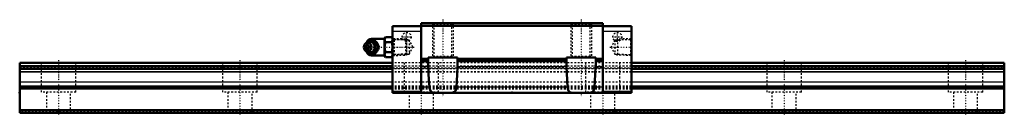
# Model space of a CAD drawing. Header units: millimetres. Extents: x -22 to 548, y -1 to 54.
import ezdxf

# ---------------------------------------------------------------- set-up
doc = ezdxf.new("R2010")
doc.units = ezdxf.units.MM
doc.linetypes.add('Center', pattern=[1.5, 0.45, -0.5, 0.05, -0.5])
doc.linetypes.add('Dashed', pattern=[2, 1, -1])
for name, color, linetype, lineweight in [('2d ConnectionPoints', 7, 'Continuous', 50), ('AM_0', 7, 'Continuous', 50), ('AM_4', 3, 'Continuous', 25), ('AM_5', 3, 'Continuous', 25), ('AM_7', 7, 'Center', 25), ('AM_9', 6, 'Dashed', 25)]:
    doc.layers.add(name, color=color, linetype=linetype, lineweight=lineweight)

# ---------------------------------------------------------------- blocks, each defined once
blk = doc.blocks.new('1_B_PT1_8_grease_nipple_joint1_SVR_0_in_SVR45C1SS570LG2250BPT1821590001_0')
at = {"layer": 'AM_0'}
for p, q in [((177.5, 40.06), (177.14, 39.54)), ((179.28, 41.32), (179.49, 41.6)), ((179.49, 41.6), (183.63, 41.6)), ((188.7, 42.9), (181.2, 42.9)), ((189.22, 43.87), (188.7, 42.98)), ((188.7, 42.98), (188.7, 33.22)), ((189.22, 43.87), (192.88, 43.87)), ((189.22, 40.99), (192.88, 40.99)), ((193.4, 42.98), (192.88, 43.87)), ((177.14, 36.66), (177.5, 36.14)), ((179.49, 34.6), (179.27, 34.88)), ((179.49, 34.6), (183.63, 34.6)), ((185.11, 38.1), (185.51, 38.1)), ((189.22, 35.21), (192.88, 35.21)), ((181.2, 33.3), (188.7, 33.3)), ((188.7, 33.22), (189.22, 32.33)), ((189.22, 32.33), (192.88, 32.33)), ((192.88, 32.33), (193.4, 33.22))]:
    blk.add_line(p, q, dxfattribs=at)
for points in [[(183.23, 41.6), (183.42, 41.05), (183.64, 40.47), (183.82, 40.06), (184.05, 39.64), (184.36, 39.14), (184.7, 38.65), (185.11, 38.1)], [(185.51, 38.1), (185.38, 38.46), (185.25, 38.83), (185.08, 39.23), (184.89, 39.63), (184.58, 40.19), (184.23, 40.76), (183.93, 41.19), (183.63, 41.6)], [(189.22, 43.87), (189.02, 43.5), (188.88, 43.12), (188.79, 42.72), (188.77, 42.33), (188.81, 41.99), (188.9, 41.66), (189.04, 41.32), (189.22, 40.99)], [(189.22, 40.99), (189.03, 40.27), (188.89, 39.55), (188.8, 38.8), (188.77, 38.05), (188.8, 37.34), (188.89, 36.63), (189.03, 35.92), (189.22, 35.21)], [(192.88, 40.99), (193.08, 41.36), (193.22, 41.74), (193.31, 42.14), (193.33, 42.53), (193.29, 42.87), (193.2, 43.2), (193.06, 43.54), (192.88, 43.87)], [(192.88, 35.21), (193.07, 35.93), (193.21, 36.65), (193.3, 37.4), (193.33, 38.15), (193.3, 38.86), (193.21, 39.57), (193.07, 40.28), (192.88, 40.99)], [(185.11, 38.1), (184.7, 37.55), (184.3, 36.97), (184.05, 36.56), (183.82, 36.14), (183.6, 35.64), (183.42, 35.15), (183.23, 34.6)], [(183.63, 34.6), (183.9, 34.96), (184.15, 35.33), (184.41, 35.73), (184.65, 36.13), (184.95, 36.69), (185.2, 37.26), (185.36, 37.69), (185.51, 38.1)], [(189.22, 35.21), (189.02, 34.84), (188.88, 34.46), (188.79, 34.06), (188.77, 33.67), (188.81, 33.33), (188.9, 33), (189.04, 32.66), (189.22, 32.33)], [(192.88, 32.33), (193.08, 32.7), (193.22, 33.08), (193.31, 33.48), (193.33, 33.87), (193.29, 34.21), (193.2, 34.54), (193.06, 34.88), (192.88, 35.21)]]:
    blk.add_lwpolyline(points, dxfattribs=at)
for centre, radius, start, end in [((181.2, 39.9), 3, 90, 159.9436), ((179.96, 38.1), 3.3, 270, 90), ((181.2, 36.3), 3, 200.0564, 270)]:
    blk.add_arc(centre, radius, start, end, dxfattribs=at)
for major_axis in [(0, 2.42), (0, -1.01)]:
    blk.add_ellipse((178.95, 38.1), major_axis=major_axis, ratio=0.927184, dxfattribs=at)
blk.add_ellipse((179.96, 38.1), major_axis=(0, 3.3), ratio=0.927184, start_param=2.207257, end_param=7.217521, dxfattribs=at)
at = {"layer": 'AM_4'}
for p, q in [((181.2, 42.9), (181.2, 41.61)), ((181.2, 34.59), (181.2, 33.3))]:
    blk.add_line(p, q, dxfattribs=at)
blk.add_ellipse((180.78, 38.1), major_axis=(0, 2.94), ratio=0.927184, start_param=3.533104, end_param=5.891674, dxfattribs=at)
at = {"layer": 'AM_5', "linetype": 'Dashed'}
for p, q in [((193.4, 42.96), (194.38, 42.36)), ((201.38, 42.18), (194.38, 42.36)), ((194.4, 33.24), (194.4, 42.96)), ((193.4, 33.24), (194.38, 33.84)), ((201.38, 34.02), (194.38, 33.84))]:
    blk.add_line(p, q, dxfattribs=at)
at = {"layer": 'AM_9'}
for p, q in [((178.2, 39.9), (178.2, 36.3)), ((181.2, 41.61), (181.2, 34.59)), ((200.82, 42.77), (193.4, 42.96)), ((201.4, 42.16), (200.82, 42.77)), ((200.82, 42.77), (200.82, 33.43)), ((201.4, 42.16), (201.4, 34.04)), ((177.61, 38.1), (178.01, 38.1)), ((183.24, 38.29), (183.24, 38.1)), ((183.24, 38.1), (183.24, 37.97)), ((193.4, 33.24), (200.82, 33.43)), ((200.82, 33.43), (201.4, 34.04))]:
    blk.add_line(p, q, dxfattribs=at)
for points in [[(179.88, 41.6), (179.76, 41.24), (179.62, 40.87), (179.46, 40.47), (179.26, 40.07), (178.96, 39.51), (178.61, 38.94), (178.31, 38.51), (178.01, 38.1)], [(178.08, 38.48), (178.12, 38.71), (178.2, 39.02), (178.31, 39.32), (178.45, 39.6), (178.62, 39.87), (178.81, 40.11), (179.03, 40.33), (179.27, 40.52), (179.52, 40.67), (179.79, 40.8), (180.08, 40.89), (180.37, 40.94), (180.66, 40.96), (180.96, 40.94), (181.25, 40.88), (181.54, 40.79), (181.81, 40.66), (182.07, 40.49), (182.29, 40.31)], [(178.23, 39.69), (178.43, 40.06), (178.74, 40.56), (179.08, 41.05), (179.28, 41.32)], [(180.7, 34.94), (180.58, 34.92), (180.26, 34.91), (179.94, 34.96), (179.64, 35.06), (179.36, 35.22), (179.12, 35.42), (178.91, 35.66), (178.73, 35.95), (178.59, 36.26), (178.42, 36.83), (178.34, 37.42), (178.31, 38.33), (178.4, 39.24), (178.5, 39.67), (178.65, 40.09), (178.87, 40.48), (179.15, 40.81), (179.45, 41.03), (179.78, 41.19), (180.07, 41.27), (180.38, 41.29), (180.7, 41.26)], [(180.7, 41.26), (180.85, 41.22), (180.98, 41.18), (181.09, 41.13), (181.2, 41.08)], [(181.2, 35.12), (181.81, 35.46), (182.34, 35.82), (182.79, 36.19), (183.16, 36.58), (183.45, 36.99), (183.64, 37.4), (183.75, 37.81), (183.77, 38.23), (183.69, 38.65), (183.53, 39.06), (183.28, 39.47), (182.94, 39.87), (182.51, 40.25), (182.01, 40.61), (181.43, 40.96), (181.2, 41.08)], [(177.61, 38.1), (177.8, 38.65), (177.89, 38.9)], [(177.97, 37.09), (177.8, 37.55), (177.61, 38.1)], [(178.01, 38.1), (178.27, 37.74), (178.53, 37.37), (178.79, 36.97), (179.03, 36.57), (179.33, 36.01), (179.58, 35.44), (179.74, 35.01), (179.88, 34.6)], [(182.52, 36.12), (182.37, 35.96), (182.14, 35.76), (181.89, 35.59), (181.62, 35.45), (181.34, 35.35), (181.05, 35.28), (180.76, 35.24), (180.46, 35.25), (180.17, 35.29), (179.88, 35.37), (179.6, 35.49), (179.34, 35.64), (179.09, 35.82), (178.87, 36.03), (178.66, 36.27), (178.49, 36.53), (178.34, 36.81), (178.22, 37.11), (178.13, 37.42), (178.08, 37.74), (178.08, 37.77)], [(179.27, 34.88), (179.08, 35.15), (178.68, 35.73), (178.43, 36.14), (178.2, 36.56), (178.18, 36.61)], [(181.2, 35.12), (181.08, 35.06), (180.96, 35.01), (180.83, 34.97), (180.7, 34.94)], [(183.18, 38.73), (183.19, 38.65), (183.21, 38.56)]]:
    blk.add_lwpolyline(points, dxfattribs=at)
for centre, start, end in [((181.2, 39.9), 159.9436, 180), ((181.2, 36.3), 180, 200.0564)]:
    blk.add_arc(centre, 3, start, end, dxfattribs=at)
for centre, major_axis, start_param, end_param in [((179.96, 38.1), (0, 3.3), 0.934336, 2.207257), ((181.98, 38.1), (0, -3.44), 3.553259, 5.871519), ((180.78, 38.1), (0, 2.94), 5.891674, 6.974556), ((181.98, 38.1), (0, 3.44), 2.729926, 6.694852), ((180.78, 38.1), (0, 2.94), 2.386065, 3.533104)]:
    blk.add_ellipse(centre, major_axis=major_axis, ratio=0.927184, start_param=start_param, end_param=end_param, dxfattribs=at)
blk.add_ellipse((180.52, 38.1), major_axis=(0, -2.94), ratio=0.927184, dxfattribs=at)
blk = doc.blocks.new('2_SVR_45C1SSB_PT1_81_Slide_0_in_SVR45C1SS570LG2250BPT1821590001_0')
at = {"layer": 'AM_0'}
for p, q in [((210, 52), (210, 11.6)), ((315, 52), (210, 52)), ((315, 52), (315, 11.6)), ((210, 50.2), (193.4, 50.2)), ((193.4, 50.2), (193.4, 11.6)), ((315, 50.4), (210, 50.4)), ((331.6, 50.2), (315, 50.2)), ((331.6, 50.2), (331.6, 11.6)), ((214, 31.4), (210, 31.4)), ((214, 29.9), (210, 29.9)), ((214, 28.94), (214, 32)), ((214, 32), (231, 32)), ((231, 32), (231, 28.94)), ((294, 31.4), (231, 31.4)), ((294, 29.9), (231, 29.9)), ((294, 28.94), (294, 32)), ((294, 32), (311, 32)), ((311, 32), (311, 28.94)), ((315, 31.4), (311, 31.4)), ((315, 29.9), (311, 29.9)), ((210, 12.1), (193.4, 12.1)), ((331.6, 11.6), (193.4, 11.6)), ((331.6, 12.1), (315, 12.1))]:
    blk.add_line(p, q, dxfattribs=at)
for points in [[(214, 28.94), (214.01, 28.47), (214.04, 27.91), (214.08, 27.28), (214.11, 26.58)], [(230.89, 26.58), (230.92, 27.22), (230.95, 27.85), (230.99, 28.42), (231, 28.94)], [(294, 28.94), (294.01, 28.47), (294.04, 27.91), (294.08, 27.28), (294.11, 26.58)], [(310.89, 26.58), (310.92, 27.22), (310.95, 27.85), (310.99, 28.42), (311, 28.94)], [(214.69, 14.92), (214.43, 18.93), (214.23, 23.05), (214.11, 26.58)], [(230.89, 26.58), (230.74, 22.38), (230.53, 18.27), (230.31, 14.92)], [(294.69, 14.92), (294.43, 18.93), (294.23, 23.05), (294.11, 26.58)], [(310.89, 26.58), (310.74, 22.38), (310.53, 18.27), (310.31, 14.92)], [(218.15, 11.6), (217.58, 11.62), (217.04, 11.68), (216.55, 11.79), (216.07, 12), (215.65, 12.31), (215.3, 12.73), (215.03, 13.25), (214.87, 13.78), (214.75, 14.38), (214.69, 14.92)], [(230.31, 14.92), (230.24, 14.32), (230.13, 13.76), (229.96, 13.25), (229.75, 12.8), (229.47, 12.43), (229.14, 12.14), (228.73, 11.9), (228.27, 11.74), (227.59, 11.63), (226.85, 11.6)], [(298.15, 11.6), (297.58, 11.62), (297.04, 11.68), (296.55, 11.79), (296.07, 12), (295.65, 12.31), (295.3, 12.73), (295.03, 13.25), (294.87, 13.78), (294.75, 14.38), (294.69, 14.92)], [(310.31, 14.92), (310.24, 14.32), (310.13, 13.76), (309.96, 13.25), (309.75, 12.8), (309.47, 12.43), (309.14, 12.14), (308.73, 11.9), (308.27, 11.74), (307.59, 11.63), (306.85, 11.6)]]:
    blk.add_lwpolyline(points, dxfattribs=at)
at = {"layer": 'AM_4'}
for p, q in [((210, 47.2), (193.4, 47.2)), ((331.6, 47.2), (315, 47.2)), ((214.11, 26.58), (210, 26.58)), ((294.11, 26.58), (230.89, 26.58)), ((315, 26.58), (310.89, 26.58)), ((214.69, 14.92), (210, 14.92)), ((294.69, 14.92), (230.31, 14.92)), ((315, 14.92), (310.31, 14.92))]:
    blk.add_line(p, q, dxfattribs=at)
at = {"layer": 'AM_5', "linetype": 'Dashed'}
for p, q in [((216.5, 52), (216.5, 32)), ((228.5, 52), (228.5, 32)), ((296.5, 52), (296.5, 32)), ((308.5, 52), (308.5, 32)), ((202.18, 42.16), (201.4, 42.76)), ((201.4, 42.76), (201.4, 33.44)), ((322.82, 42.16), (323.6, 42.76)), ((331.6, 42.96), (323.6, 42.76)), ((323.6, 42.76), (323.6, 33.44)), ((202.18, 34.04), (201.4, 33.44)), ((322.82, 34.04), (323.6, 33.44)), ((331.6, 33.24), (323.6, 33.44))]:
    blk.add_line(p, q, dxfattribs=at)
at = {"layer": 'AM_7'}
for p, q in [((222.5, 54.02), (222.5, 9.58)), ((302.5, 54.02), (302.5, 9.58)), ((201.5, 41.27), (201.5, 46.73)), ((323.5, 41.27), (323.5, 46.73)), ((198.77, 44), (204.23, 44)), ((320.77, 44), (326.23, 44)), ((177.44, 38.1), (205.77, 38.1)), ((319.23, 38.1), (332.19, 38.1))]:
    blk.add_line(p, q, dxfattribs=at)
at = {"layer": 'AM_9'}
for p, q in [((315, 51.6), (210, 51.6)), ((216.5, 52), (217.25, 51.25)), ((227.75, 51.25), (228.5, 52)), ((296.5, 52), (297.25, 51.25)), ((307.75, 51.25), (308.5, 52)), ((217.25, 51.25), (217.25, 32.75)), ((227.75, 51.25), (217.25, 51.25)), ((227.75, 32.75), (227.75, 51.25)), ((297.25, 51.25), (297.25, 32.75)), ((307.75, 51.25), (297.25, 51.25)), ((307.75, 32.75), (307.75, 51.25)), ((193.97, 42.37), (193.4, 42.96)), ((202.98, 42.14), (193.97, 42.37)), ((193.97, 42.37), (193.97, 33.83)), ((205.18, 38.1), (202.98, 42.14)), ((202.98, 42.14), (202.98, 34.06)), ((322.02, 42.14), (319.82, 38.1)), ((331.03, 42.37), (322.02, 42.14)), ((322.02, 42.14), (322.02, 34.06)), ((331.6, 42.96), (331.03, 42.37)), ((331.03, 42.37), (331.03, 33.83)), ((202.98, 34.06), (205.18, 38.1)), ((319.82, 38.1), (322.02, 34.06)), ((193.4, 33.24), (193.97, 33.83)), ((331.6, 29), (193.4, 29)), ((331.6, 28.91), (193.4, 28.91)), ((193.97, 33.83), (202.98, 34.06)), ((217.25, 32.75), (216.5, 32)), ((227.75, 32.75), (217.25, 32.75)), ((228.5, 32), (227.75, 32.75)), ((297.25, 32.75), (296.5, 32)), ((307.75, 32.75), (297.25, 32.75)), ((308.5, 32), (307.75, 32.75)), ((322.02, 34.06), (331.03, 33.83)), ((331.03, 33.83), (331.6, 33.24)), ((331.6, 27), (193.4, 27)), ((331.6, 26.97), (193.4, 26.97)), ((331.6, 26.97), (193.4, 26.97)), ((193.4, 26.1), (331.6, 26.1)), ((331.6, 25.53), (193.4, 25.53)), ((331.6, 25.5), (193.4, 25.5)), ((331.6, 25.46), (193.4, 25.46)), ((331.6, 23.69), (193.4, 23.69)), ((331.6, 23.59), (193.4, 23.59)), ((331.6, 17.85), (193.4, 17.85)), ((331.6, 17.78), (193.4, 17.78)), ((331.6, 15.4), (193.4, 15.4)), ((331.6, 14.97), (193.4, 14.97)), ((331.6, 14.23), (193.4, 14.23)), ((331.6, 13.8), (193.4, 13.8))]:
    blk.add_line(p, q, dxfattribs=at)
for centre in [(201.5, 44), (323.5, 44)]:
    blk.add_circle(centre, 2.6, dxfattribs=at)
blk = doc.blocks.new('3_SVR_45C57022_5_R_Track_0_in_SVR45C1SS570LG2250BPT1821590001_0')
at = {"layer": 'AM_0'}
for p, q in [((193.4, 29), (-22.5, 29)), ((-22.5, 29), (-22.5, 0)), ((547.5, 29), (331.6, 29)), ((547.5, 29), (547.5, 0)), ((193.4, 27), (-22.5, 27)), ((193.4, 25.5), (-22.5, 25.5)), ((547.5, 27), (331.6, 27)), ((547.5, 25.5), (331.6, 25.5)), ((547.5, 1.5), (-22.5, 1.5)), ((547.5, 0), (-22.5, 0))]:
    blk.add_line(p, q, dxfattribs=at)
at = {"layer": 'AM_4'}
for p, q in [((193.4, 28.91), (-22.5, 28.91)), ((547.5, 28.91), (331.6, 28.91)), ((193.4, 23.69), (-22.5, 23.69)), ((193.4, 23.59), (-22.5, 23.59)), ((547.5, 23.69), (331.6, 23.69)), ((547.5, 23.59), (331.6, 23.59)), ((193.4, 17.85), (-22.5, 17.85)), ((193.4, 17.78), (-22.5, 17.78)), ((547.5, 17.85), (331.6, 17.85)), ((547.5, 17.78), (331.6, 17.78)), ((193.4, 15.4), (-22.5, 15.4)), ((193.4, 14.97), (-22.5, 14.97)), ((193.4, 14.23), (-22.5, 14.23)), ((193.4, 13.8), (-22.5, 13.8)), ((547.5, 15.4), (331.6, 15.4)), ((547.5, 14.97), (331.6, 14.97)), ((547.5, 14.23), (331.6, 14.23)), ((547.5, 13.8), (331.6, 13.8))]:
    blk.add_line(p, q, dxfattribs=at)
at = {"layer": 'AM_7'}
for p, q in [((0, 30.45), (0, -1.45)), ((105, 30.45), (105, -1.45)), ((210, 30.45), (210, -1.45)), ((315, 30.45), (315, -1.45)), ((420, 30.45), (420, -1.45)), ((525, 30.45), (525, -1.45))]:
    blk.add_line(p, q, dxfattribs=at)
at = {"layer": 'AM_9'}
for p, q in [((-10, 29), (-10, 12)), ((10, 12), (10, 29)), ((95, 29), (95, 12)), ((115, 12), (115, 29)), ((331.6, 29), (193.4, 29)), ((331.6, 28.91), (193.4, 28.91)), ((200, 29), (200, 12)), ((220, 12), (220, 29)), ((305, 29), (305, 12)), ((325, 12), (325, 29)), ((410, 29), (410, 12)), ((430, 12), (430, 29)), ((515, 29), (515, 12)), ((535, 12), (535, 29)), ((547.5, 26.97), (-22.5, 26.97)), ((547.5, 26.97), (-22.5, 26.97)), ((-22.5, 26.1), (547.5, 26.1)), ((547.5, 25.53), (-22.5, 25.53)), ((547.5, 25.46), (-22.5, 25.46)), ((331.6, 27), (193.4, 27)), ((331.6, 25.5), (193.4, 25.5)), ((331.6, 23.69), (193.4, 23.69)), ((331.6, 23.59), (193.4, 23.59)), ((331.6, 17.85), (193.4, 17.85)), ((331.6, 17.78), (193.4, 17.78)), ((10, 12), (-10, 12)), ((-7, 12), (-7, 0)), ((7, 0), (7, 12)), ((115, 12), (95, 12)), ((98, 12), (98, 0)), ((112, 0), (112, 12)), ((331.6, 15.4), (193.4, 15.4)), ((331.6, 14.97), (193.4, 14.97)), ((331.6, 14.23), (193.4, 14.23)), ((331.6, 13.8), (193.4, 13.8)), ((220, 12), (200, 12)), ((203, 12), (203, 0)), ((217, 0), (217, 12)), ((325, 12), (305, 12)), ((308, 12), (308, 0)), ((322, 0), (322, 12)), ((430, 12), (410, 12)), ((413, 12), (413, 0)), ((427, 0), (427, 12)), ((535, 12), (515, 12)), ((518, 12), (518, 0)), ((532, 0), (532, 12)), ((547.5, 0.5), (-22.5, 0.5))]:
    blk.add_line(p, q, dxfattribs=at)

msp = doc.modelspace()

# ---------------------------------------------------------------- linework, layer by layer
at = {"layer": '2d ConnectionPoints'}
for p in [(193.4, 38.1), (331.6, 38.1), (-22.5, 11.6), (262.5, 11.6), (0, 0), (0, 0)]:
    msp.add_point(p, dxfattribs=at)

# ---------------------------------------------------------------- block references
for name in ['2_SVR_45C1SSB_PT1_81_Slide_0_in_SVR45C1SS570LG2250BPT1821590001_0', '1_B_PT1_8_grease_nipple_joint1_SVR_0_in_SVR45C1SS570LG2250BPT1821590001_0', '3_SVR_45C57022_5_R_Track_0_in_SVR45C1SS570LG2250BPT1821590001_0']:
    msp.add_blockref(name, (0, 0))

doc.saveas('drawing.dxf')
